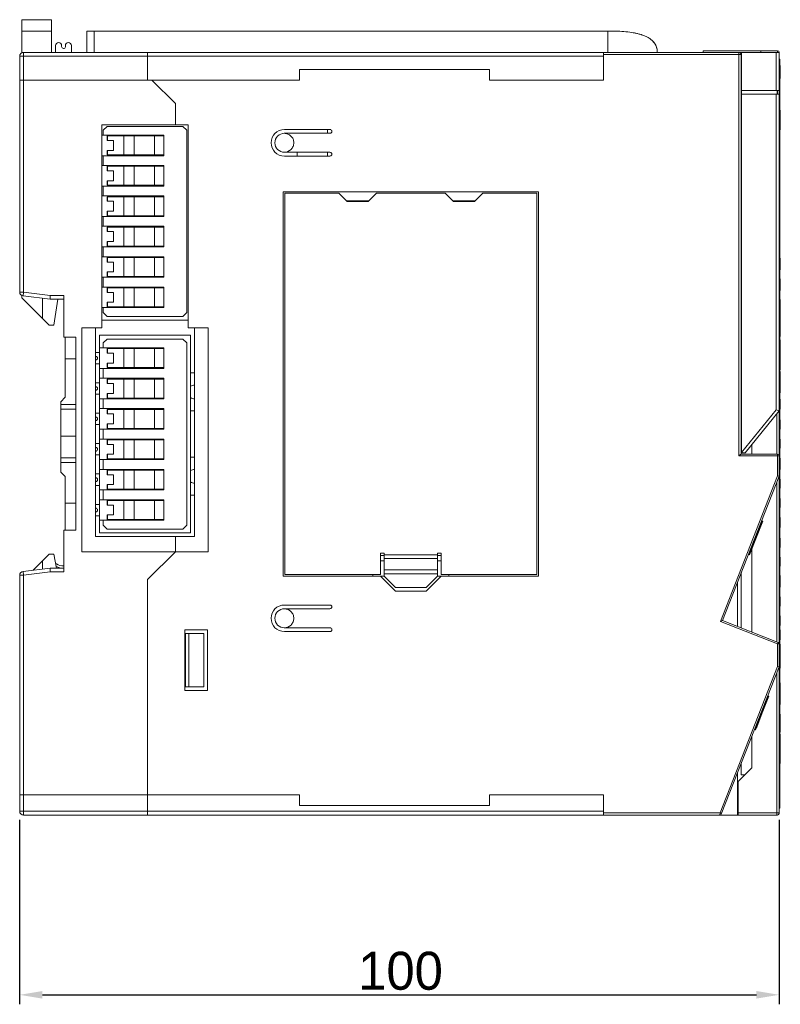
# Model space of a CAD drawing. Extents: x 0 to 866, y -1 to 607.
# Tile 36 of 39: x 482 to 582, y 243 to 372. Entities that reach past the tile are written whole.
import ezdxf

# ---------------------------------------------------------------- set-up
doc = ezdxf.new("R2010")
doc.units = 0
doc.header["$LTSCALE"] = 23.1
doc.header["$MEASUREMENT"] = 0
doc.layers.get('0').update_dxf_attribs({"linetype": 'CONTINUOUS'})
doc.layers.get('Defpoints').update_dxf_attribs({"linetype": 'CONTINUOUS'})
doc.styles.add('文字样式①', font='txt')
doc.dimstyles.new('标准样式（宋体）', dxfattribs={"dimtxt": 5, "dimasz": 3, "dimexe": 1.25, "dimexo": 0.625, "dimtad": 1, "dimtoh": 1, "dimdsep": 46, "dimtxsty": '文字样式①', "dimcen": 0, "dimadec": 0, "dimazin": 0, "dimtfac": 1, "dimtofl": 0, "dimtmove": 0, "dimatfit": 3, "dimfxl": 0, "dimarcsym": 0})

# ---------------------------------------------------------------- blocks, each defined once
blk = doc.blocks.new('*D8')
at = {"color": 0, "lineweight": -2}
for p, q in [((481.96, 267.06), (481.96, 242.77)), ((581.96, 267.06), (581.96, 242.77)), ((484.96, 244.02), (578.96, 244.02))]:
    blk.add_line(p, q, dxfattribs=at)
at = {"color": 0, "lineweight": 13}
for points in [[(484.96, 244.52), (484.96, 243.52), (481.96, 244.02)], [(578.96, 244.52), (578.96, 243.52), (581.96, 244.02)]]:
    blk.add_solid(points, dxfattribs=at)
at = {"layer": 'Defpoints', "color": 0, "lineweight": 13}
for p in [(481.96, 267.69), (581.96, 267.69), (581.96, 244.02)]:
    blk.add_point(p, dxfattribs=at)
at = {"color": 0, "lineweight": 13, "insert": (532.11, 247.15), "char_height": 5, "attachment_point": 5, "style": '文字样式①'}
blk.add_mtext('100', dxfattribs=at)

msp = doc.modelspace()

# ---------------------------------------------------------------- linework, layer by layer
at = {"lineweight": 5}
for p, q in [((482.264, 372.385), (482.264, 368.041)), ((482.264, 372.385), (486.164, 372.385)), ((486.164, 368.085), (486.164, 372.385)), ((486.164, 370.885), (482.264, 370.885)), ((490.784, 368.085), (490.784, 370.885)), ((559.963, 370.885), (490.784, 370.885)), ((491.784, 368.085), (491.784, 370.885)), ((559.414, 370.885), (559.414, 368.085)), ((486.684, 368.085), (486.684, 368.985)), ((487.484, 368.985), (487.484, 368.835)), ((487.984, 368.805), (487.984, 368.985)), ((488.784, 368.985), (488.784, 368.085)), ((571.965, 368.285), (571.965, 368.085)), ((581.764, 368.285), (571.965, 368.285)), ((579.564, 368.085), (579.564, 368.285)), ((581.764, 368.285), (581.764, 368.085)), ((481.964, 367.585), (481.964, 336.527)), ((481.964, 367.585), (558.814, 367.585)), ((482.464, 336.527), (482.464, 368.085)), ((482.464, 368.085), (581.983, 368.085)), ((498.814, 368.085), (498.814, 364.435)), ((558.814, 368.085), (558.814, 364.435)), ((558.814, 367.785), (576.964, 367.785)), ((576.664, 368.085), (576.664, 314.985)), ((576.964, 367.785), (576.964, 368.085)), ((576.964, 315.185), (576.964, 367.785)), ((576.983, 368.085), (576.983, 363.085)), ((581.583, 368.085), (581.583, 363.085)), ((581.983, 363.085), (581.983, 368.085)), ((582.064, 367.185), (581.983, 367.185)), ((582.064, 357.873), (582.064, 367.185)), ((518.814, 365.835), (518.814, 364.435)), ((543.814, 365.835), (518.814, 365.835)), ((543.814, 364.435), (543.814, 365.835)), ((582.114, 366.36), (582.064, 366.36)), ((582.064, 366.317), (582.114, 366.317)), ((582.114, 366.36), (582.114, 364.66)), ((518.814, 364.435), (481.964, 364.435)), ((499.364, 364.435), (502.464, 361.335)), ((558.814, 364.435), (543.814, 364.435)), ((582.064, 364.79), (582.114, 364.79)), ((582.064, 364.66), (582.114, 364.66)), ((582.064, 364.66), (582.114, 364.66)), ((576.964, 363.285), (576.982, 363.268)), ((576.983, 363.085), (581.983, 363.085)), ((576.983, 362.585), (576.983, 363.085)), ((581.683, 362.585), (581.683, 363.085)), ((581.764, 363.085), (581.764, 362.585)), ((581.964, 362.585), (581.964, 363.085)), ((576.983, 362.585), (581.983, 362.585)), ((576.983, 362.585), (576.983, 315.385)), ((581.583, 362.585), (581.583, 321.028)), ((581.983, 320.885), (581.983, 362.585)), ((502.464, 358.535), (502.464, 361.335)), ((582.114, 360.471), (582.064, 360.471)), ((582.114, 360.471), (582.064, 360.471)), ((582.114, 360.471), (582.114, 357.873)), ((492.764, 331.835), (492.764, 358.535)), ((492.764, 358.535), (504.164, 358.535)), ((492.964, 357.835), (493.464, 358.335)), ((492.964, 357.185), (492.964, 357.835)), ((493.464, 358.335), (503.464, 358.335)), ((503.464, 358.335), (503.964, 357.835)), ((503.964, 357.835), (503.964, 333.835)), ((504.164, 331.835), (504.164, 358.535)), ((522.814, 357.935), (516.814, 357.935)), ((522.514, 357.935), (522.514, 357.435)), ((582.064, 358.363), (582.114, 358.363)), ((582.064, 357.872), (582.114, 357.872)), ((582.064, 335.152), (582.064, 357.872)), ((492.764, 357.185), (500.964, 357.185)), ((493.487, 356.485), (493.487, 357.085)), ((500.964, 357.085), (493.487, 357.085)), ((493.487, 356.485), (494.3, 356.485)), ((493.542, 357.085), (493.542, 356.485)), ((494.087, 357.185), (494.087, 357.085)), ((494.3, 356.485), (494.3, 355.185)), ((494.787, 357.185), (494.787, 357.085)), ((494.964, 357.185), (494.964, 357.085)), ((495.264, 357.085), (495.264, 357.185)), ((495.659, 354.585), (495.659, 357.085)), ((497.016, 357.085), (497.016, 354.585)), ((498.948, 357.185), (498.948, 357.085)), ((498.964, 357.185), (498.964, 357.085)), ((499.722, 354.585), (499.722, 357.085)), ((500.964, 357.185), (500.964, 354.485)), ((516.814, 357.435), (522.814, 357.435)), ((493.487, 354.585), (493.487, 355.185)), ((494.3, 355.185), (493.487, 355.185)), ((493.542, 355.185), (493.542, 354.585)), ((492.764, 354.485), (500.964, 354.485)), ((492.964, 353.185), (492.964, 354.485)), ((493.487, 354.585), (500.964, 354.585)), ((493.964, 354.585), (493.964, 354.485)), ((494.087, 354.585), (494.087, 354.485)), ((494.787, 354.585), (494.787, 354.485)), ((495.264, 354.485), (495.264, 354.585)), ((498.948, 354.585), (498.948, 354.485)), ((498.964, 354.585), (498.964, 354.485)), ((522.814, 354.935), (516.814, 354.935)), ((516.814, 354.435), (522.814, 354.435)), ((518.514, 354.935), (518.514, 354.435)), ((522.514, 354.435), (522.514, 354.935)), ((500.964, 353.185), (492.764, 353.185)), ((493.487, 352.485), (493.487, 353.085)), ((500.964, 353.085), (493.487, 353.085)), ((493.542, 353.085), (493.542, 352.485)), ((493.964, 353.185), (493.964, 353.085)), ((494.087, 353.185), (494.087, 353.085)), ((494.787, 353.185), (494.787, 353.085)), ((495.264, 353.085), (495.264, 353.185)), ((495.659, 350.585), (495.659, 353.085)), ((497.016, 353.085), (497.016, 350.585)), ((498.948, 353.185), (498.948, 353.085)), ((498.964, 353.185), (498.964, 353.085)), ((499.722, 350.585), (499.722, 353.085)), ((500.964, 353.185), (500.964, 350.485)), ((493.487, 352.485), (494.3, 352.485)), ((494.3, 352.485), (494.3, 351.185)), ((576.982, 351.303), (576.964, 351.285)), ((492.764, 350.485), (500.964, 350.485)), ((492.964, 349.185), (492.964, 350.485)), ((493.487, 350.585), (493.487, 351.185)), ((494.3, 351.185), (493.487, 351.185)), ((493.487, 350.585), (500.964, 350.585)), ((493.542, 351.185), (493.542, 350.585)), ((493.964, 350.585), (493.964, 350.485)), ((494.087, 350.585), (494.087, 350.485)), ((494.787, 350.585), (494.787, 350.485)), ((495.264, 350.485), (495.264, 350.585)), ((498.948, 350.585), (498.948, 350.485)), ((498.964, 350.585), (498.964, 350.485)), ((492.764, 349.185), (500.964, 349.185)), ((493.487, 348.485), (493.487, 349.085)), ((500.964, 349.085), (493.487, 349.085)), ((493.542, 349.085), (493.542, 348.485)), ((493.964, 349.185), (493.964, 349.085)), ((494.087, 349.185), (494.087, 349.085)), ((494.787, 349.185), (494.787, 349.085)), ((495.264, 349.085), (495.264, 349.185)), ((495.659, 346.585), (495.659, 349.085)), ((497.016, 349.085), (497.016, 346.585)), ((498.948, 349.185), (498.948, 349.085)), ((498.964, 349.185), (498.964, 349.085)), ((499.722, 346.585), (499.722, 349.085)), ((500.964, 349.185), (500.964, 346.485)), ((516.664, 349.745), (516.664, 299.145)), ((550.264, 349.745), (516.664, 349.745)), ((516.864, 299.345), (516.864, 349.545)), ((516.864, 349.545), (523.964, 349.545)), ((523.964, 349.545), (525.064, 348.445)), ((527.864, 348.445), (528.964, 349.545)), ((537.964, 349.545), (528.964, 349.545)), ((537.964, 349.545), (539.064, 348.445)), ((541.864, 348.445), (542.964, 349.545)), ((542.964, 349.545), (550.064, 349.545)), ((550.064, 349.545), (550.064, 299.345)), ((550.264, 299.145), (550.264, 349.745)), ((493.487, 348.485), (494.3, 348.485)), ((494.3, 348.485), (494.3, 347.185)), ((524.964, 348.545), (527.964, 348.545)), ((527.864, 348.445), (525.064, 348.445)), ((538.964, 348.545), (541.964, 348.545)), ((541.864, 348.445), (539.064, 348.445)), ((492.764, 346.485), (500.964, 346.485)), ((492.964, 345.185), (492.964, 346.485)), ((493.487, 346.585), (493.487, 347.185)), ((494.3, 347.185), (493.487, 347.185)), ((493.487, 346.585), (500.964, 346.585)), ((493.542, 347.185), (493.542, 346.585)), ((493.964, 346.585), (493.964, 346.485)), ((494.087, 346.585), (494.087, 346.485)), ((494.787, 346.585), (494.787, 346.485)), ((495.264, 346.485), (495.264, 346.585)), ((498.948, 346.585), (498.948, 346.485)), ((498.964, 346.585), (498.964, 346.485)), ((500.964, 345.185), (492.764, 345.185)), ((493.487, 344.485), (493.487, 345.085)), ((500.964, 345.085), (493.487, 345.085)), ((493.542, 345.085), (493.542, 344.485)), ((493.964, 345.185), (493.964, 345.085)), ((494.087, 345.185), (494.087, 345.085)), ((494.787, 345.185), (494.787, 345.085)), ((495.264, 345.085), (495.264, 345.185)), ((495.659, 342.585), (495.659, 345.085)), ((497.016, 345.085), (497.016, 342.585)), ((498.948, 345.185), (498.948, 345.085)), ((498.964, 345.185), (498.964, 345.085)), ((499.722, 342.585), (499.722, 345.085)), ((500.964, 345.185), (500.964, 342.485)), ((493.487, 344.485), (494.3, 344.485)), ((494.3, 344.485), (494.3, 343.185)), ((492.764, 342.485), (500.964, 342.485)), ((492.964, 341.185), (492.964, 342.485)), ((493.487, 342.585), (493.487, 343.185)), ((494.3, 343.185), (493.487, 343.185)), ((493.487, 342.585), (500.964, 342.585)), ((493.542, 343.185), (493.542, 342.585)), ((493.964, 342.585), (493.964, 342.485)), ((494.087, 342.585), (494.087, 342.485)), ((494.787, 342.585), (494.787, 342.485)), ((495.264, 342.485), (495.264, 342.585)), ((498.948, 342.585), (498.948, 342.485)), ((498.964, 342.585), (498.964, 342.485)), ((500.964, 341.185), (492.764, 341.185)), ((493.487, 340.485), (493.487, 341.085)), ((500.964, 341.085), (493.487, 341.085)), ((493.542, 341.085), (493.542, 340.485)), ((493.964, 341.185), (493.964, 341.085)), ((494.087, 341.185), (494.087, 341.085)), ((494.787, 341.185), (494.787, 341.085)), ((495.264, 341.085), (495.264, 341.185)), ((495.659, 338.585), (495.659, 341.085)), ((497.016, 341.085), (497.016, 338.585)), ((498.948, 341.185), (498.948, 341.085)), ((498.964, 341.185), (498.964, 341.085)), ((499.722, 338.585), (499.722, 341.085)), ((500.964, 341.185), (500.964, 338.485)), ((582.064, 340.986), (582.084, 340.986)), ((582.064, 340.963), (582.084, 340.963)), ((582.084, 340.986), (582.084, 340.963)), ((582.084, 340.963), (582.084, 339.458)), ((493.487, 340.485), (494.3, 340.485)), ((494.3, 340.485), (494.3, 339.185)), ((582.064, 340.835), (582.084, 340.835)), ((582.064, 340.652), (582.084, 340.652)), ((582.064, 340.436), (582.084, 340.436)), ((582.064, 339.848), (582.084, 339.848)), ((582.064, 339.596), (582.084, 339.596)), ((492.764, 338.485), (500.964, 338.485)), ((492.964, 337.185), (492.964, 338.485)), ((493.487, 338.585), (493.487, 339.185)), ((494.3, 339.185), (493.487, 339.185)), ((493.487, 338.585), (500.964, 338.585)), ((493.542, 339.185), (493.542, 338.585)), ((493.964, 338.585), (493.964, 338.485)), ((494.087, 338.585), (494.087, 338.485)), ((494.787, 338.585), (494.787, 338.485)), ((495.264, 338.485), (495.264, 338.585)), ((498.948, 338.585), (498.948, 338.485)), ((498.964, 338.585), (498.964, 338.485)), ((582.064, 339.487), (582.084, 339.487)), ((582.064, 339.458), (582.084, 339.458)), ((500.964, 337.185), (492.764, 337.185)), ((493.487, 336.485), (493.487, 337.085)), ((500.964, 337.085), (493.487, 337.085)), ((493.542, 337.085), (493.542, 336.485)), ((493.964, 337.185), (493.964, 337.085)), ((494.087, 337.185), (494.087, 337.085)), ((494.787, 337.185), (494.787, 337.085)), ((495.264, 337.085), (495.264, 337.185)), ((495.659, 334.585), (495.659, 337.085)), ((497.016, 337.085), (497.016, 334.585)), ((498.948, 337.185), (498.948, 337.085)), ((498.964, 337.185), (498.964, 337.085)), ((499.722, 334.585), (499.722, 337.085)), ((500.964, 337.185), (500.964, 334.485)), ((582.064, 338.265), (582.084, 338.265)), ((582.064, 338.226), (582.084, 338.226)), ((582.064, 337.907), (582.084, 337.907)), ((582.064, 337.849), (582.084, 337.849)), ((582.064, 337.097), (582.084, 337.097)), ((582.084, 338.266), (582.084, 336.757)), ((481.964, 336.527), (482.464, 336.527)), ((482.264, 336.074), (482.264, 335.785)), ((485.864, 332.185), (482.264, 335.785)), ((482.464, 336.527), (482.402, 336.03)), ((482.402, 336.03), (485.964, 335.585)), ((482.464, 336.527), (485.995, 336.085)), ((484.964, 335.71), (484.964, 333.085)), ((487.764, 336.085), (485.995, 336.085)), ((487.764, 330.585), (487.764, 336.085)), ((493.487, 336.485), (494.3, 336.485)), ((494.3, 336.485), (494.3, 335.185)), ((582.064, 336.926), (582.084, 336.926)), ((582.064, 336.787), (582.084, 336.787)), ((582.064, 336.757), (582.084, 336.757)), ((485.964, 335.585), (487.764, 335.585)), ((487.001, 335.585), (486.464, 332.185)), ((500.964, 334.485), (492.764, 334.485)), ((492.964, 333.835), (492.964, 334.485)), ((493.487, 334.585), (493.487, 335.185)), ((494.3, 335.185), (493.487, 335.185)), ((493.487, 334.585), (500.964, 334.585)), ((493.542, 335.185), (493.542, 334.585)), ((494.087, 334.585), (494.087, 334.485)), ((494.787, 334.585), (494.787, 334.485)), ((494.964, 334.585), (494.964, 334.485)), ((495.264, 334.485), (495.264, 334.585)), ((498.948, 334.585), (498.948, 334.485)), ((498.964, 334.585), (498.964, 334.485)), ((582.064, 335.565), (582.084, 335.565)), ((582.064, 335.557), (582.084, 335.557)), ((582.064, 335.533), (582.084, 335.533)), ((582.064, 335.206), (582.084, 335.206)), ((582.114, 335.152), (582.064, 335.152)), ((582.064, 335.125), (582.114, 335.125)), ((582.064, 335.125), (582.064, 333.638)), ((582.084, 335.566), (582.084, 335.565)), ((582.084, 335.557), (582.084, 335.152)), ((582.114, 335.152), (582.114, 333.638)), ((493.464, 333.335), (492.964, 333.835)), ((503.464, 333.335), (493.464, 333.335)), ((503.964, 333.835), (503.464, 333.335)), ((582.064, 333.638), (582.114, 333.638)), ((582.064, 332.233), (582.064, 333.624)), ((582.064, 333.612), (582.114, 333.612)), ((582.114, 333.624), (582.114, 330.686)), ((485.864, 332.185), (486.464, 332.185)), ((490.164, 331.835), (490.164, 302.335)), ((492.764, 331.835), (490.164, 331.835)), ((491.964, 304.335), (491.964, 331.835)), ((504.164, 332.835), (492.764, 332.835)), ((506.764, 331.835), (504.164, 331.835)), ((504.964, 331.835), (504.964, 304.335)), ((506.764, 302.335), (506.764, 331.835)), ((582.064, 332.745), (582.084, 332.745)), ((582.114, 332.237), (582.064, 332.237)), ((582.064, 332.206), (582.114, 332.206)), ((582.064, 332.206), (582.064, 330.72)), ((582.084, 332.745), (582.084, 332.233)), ((489.364, 330.585), (487.764, 330.585)), ((487.964, 330.585), (487.964, 322.685)), ((489.364, 305.185), (489.364, 330.585)), ((492.464, 304.835), (492.464, 330.835)), ((492.464, 330.835), (504.464, 330.835)), ((504.464, 330.835), (504.464, 304.835)), ((582.064, 330.72), (582.114, 330.72)), ((582.064, 327.762), (582.064, 330.692)), ((582.064, 330.69), (582.114, 330.69)), ((582.064, 330.686), (582.114, 330.686)), ((492.964, 329.835), (493.464, 330.335)), ((492.964, 329.185), (492.964, 329.835)), ((493.464, 330.335), (503.464, 330.335)), ((503.464, 330.335), (503.964, 329.835)), ((503.964, 329.835), (503.964, 305.835)), ((582.064, 329.315), (582.114, 329.315)), ((582.064, 329.248), (582.114, 329.248)), ((582.084, 330.253), (582.074, 330.253)), ((582.074, 330.228), (582.084, 330.228)), ((582.084, 330.253), (582.084, 329.315)), ((582.084, 329.422), (582.114, 329.422)), ((582.114, 329.422), (582.114, 327.762)), ((492.464, 328.585), (491.964, 328.585)), ((492.464, 329.185), (500.964, 329.185)), ((493.487, 328.485), (493.487, 329.085)), ((500.964, 329.085), (493.487, 329.085)), ((493.487, 328.485), (494.3, 328.485)), ((493.542, 329.085), (493.542, 328.485)), ((494.087, 329.185), (494.087, 329.085)), ((494.3, 328.485), (494.3, 327.185)), ((494.787, 329.185), (494.787, 329.085)), ((494.964, 329.185), (494.964, 329.085)), ((495.264, 329.085), (495.264, 329.185)), ((495.659, 326.585), (495.659, 329.085)), ((497.016, 329.085), (497.016, 326.585)), ((498.948, 329.185), (498.948, 329.085)), ((498.964, 329.185), (498.964, 329.085)), ((499.722, 326.585), (499.722, 329.085)), ((500.964, 329.185), (500.964, 326.485)), ((489.364, 327.735), (487.964, 327.735)), ((491.964, 327.085), (492.464, 327.085)), ((493.487, 326.585), (493.487, 327.185)), ((494.3, 327.185), (493.487, 327.185)), ((493.542, 327.185), (493.542, 326.585)), ((582.064, 327.762), (582.114, 327.762)), ((582.064, 314.39), (582.064, 327.753)), ((582.064, 327.731), (582.114, 327.731)), ((582.064, 327.439), (582.114, 327.439)), ((582.084, 327.439), (582.084, 326.297)), ((582.114, 327.753), (582.114, 326.615)), ((492.464, 326.485), (500.964, 326.485)), ((492.964, 325.185), (492.964, 326.485)), ((493.487, 326.585), (500.964, 326.585)), ((493.964, 326.585), (493.964, 326.485)), ((494.087, 326.585), (494.087, 326.485)), ((494.787, 326.585), (494.787, 326.485)), ((495.264, 326.485), (495.264, 326.585)), ((498.948, 326.585), (498.948, 326.485)), ((498.964, 326.585), (498.964, 326.485)), ((504.464, 325.885), (504.964, 325.885)), ((582.114, 326.064), (582.064, 326.064)), ((582.064, 325.798), (582.114, 325.798)), ((582.064, 325.705), (582.114, 325.705)), ((582.074, 326.318), (582.084, 326.318)), ((582.074, 326.297), (582.084, 326.297)), ((582.084, 326.615), (582.114, 326.615)), ((582.114, 326.064), (582.114, 323.282)), ((492.464, 324.585), (491.964, 324.585)), ((500.964, 325.185), (492.464, 325.185)), ((493.487, 324.485), (493.487, 325.085)), ((500.964, 325.085), (493.487, 325.085)), ((493.487, 324.485), (494.3, 324.485)), ((493.542, 325.085), (493.542, 324.485)), ((493.964, 325.185), (493.964, 325.085)), ((494.087, 325.185), (494.087, 325.085)), ((494.3, 324.485), (494.3, 323.185)), ((494.787, 325.185), (494.787, 325.085)), ((495.264, 325.085), (495.264, 325.185)), ((495.659, 322.585), (495.659, 325.085)), ((497.016, 325.085), (497.016, 322.585)), ((498.948, 325.185), (498.948, 325.085)), ((498.964, 325.185), (498.964, 325.085)), ((499.722, 322.585), (499.722, 325.085)), ((500.964, 325.185), (500.964, 322.485)), ((582.114, 325.258), (582.064, 325.258)), ((582.064, 324.097), (582.114, 324.097)), ((491.964, 323.085), (492.464, 323.085)), ((493.487, 322.585), (493.487, 323.185)), ((494.3, 323.185), (493.487, 323.185)), ((493.542, 323.185), (493.542, 322.585)), ((576.965, 323.685), (576.982, 323.685)), ((582.064, 323.638), (582.114, 323.638)), ((582.064, 323.542), (582.114, 323.542)), ((582.064, 323.282), (582.114, 323.282)), ((487.364, 322.085), (487.964, 322.685)), ((487.364, 312.835), (487.364, 322.085)), ((487.364, 321.716), (489.364, 321.716)), ((492.464, 322.485), (500.964, 322.485)), ((492.964, 321.185), (492.964, 322.485)), ((493.487, 322.585), (500.964, 322.585)), ((493.964, 322.585), (493.964, 322.485)), ((494.087, 322.585), (494.087, 322.485)), ((494.787, 322.585), (494.787, 322.485)), ((495.264, 322.485), (495.264, 322.585)), ((498.948, 322.585), (498.948, 322.485)), ((498.964, 322.585), (498.964, 322.485)), ((576.964, 321.585), (576.982, 321.585)), ((576.982, 322.185), (576.965, 322.185)), ((582.084, 322.453), (582.074, 322.453)), ((582.074, 322.428), (582.084, 322.428)), ((582.084, 322.453), (582.084, 321.132)), ((489.364, 321.124), (487.364, 321.124)), ((492.464, 320.585), (491.964, 320.585)), ((492.464, 321.185), (500.964, 321.185)), ((493.487, 320.485), (493.487, 321.085)), ((500.964, 321.085), (493.487, 321.085)), ((493.487, 320.485), (494.3, 320.485)), ((493.542, 321.085), (493.542, 320.485)), ((493.964, 321.185), (493.964, 321.085)), ((494.087, 321.185), (494.087, 321.085)), ((494.3, 320.485), (494.3, 319.185)), ((494.787, 321.185), (494.787, 321.085)), ((495.264, 321.085), (495.264, 321.185)), ((495.659, 318.585), (495.659, 321.085)), ((497.016, 321.085), (497.016, 318.585)), ((498.948, 321.185), (498.948, 321.085)), ((498.964, 321.185), (498.964, 321.085)), ((499.722, 318.585), (499.722, 321.085)), ((500.964, 321.185), (500.964, 318.485)), ((504.464, 320.885), (504.964, 320.885)), ((576.983, 315.406), (581.583, 321.028)), ((577.483, 315.385), (581.983, 320.885)), ((581.983, 320.885), (581.583, 321.028)), ((581.664, 315.185), (581.664, 320.496)), ((581.964, 314.985), (581.964, 320.862)), ((582.074, 321.233), (582.084, 321.233)), ((582.074, 321.132), (582.084, 321.132)), ((491.964, 319.085), (492.464, 319.085)), ((493.487, 318.585), (493.487, 319.185)), ((494.3, 319.185), (493.487, 319.185)), ((493.542, 319.185), (493.542, 318.585)), ((582.084, 319.715), (582.074, 319.715)), ((582.074, 319.694), (582.084, 319.694)), ((582.084, 319.715), (582.084, 318.497)), ((489.364, 317.562), (487.364, 317.562)), ((492.464, 318.485), (500.964, 318.485)), ((492.964, 317.185), (492.964, 318.485)), ((493.487, 318.585), (500.964, 318.585)), ((493.964, 318.585), (493.964, 318.485)), ((494.087, 318.585), (494.087, 318.485)), ((494.787, 318.585), (494.787, 318.485)), ((495.264, 318.485), (495.264, 318.585)), ((498.948, 318.585), (498.948, 318.485)), ((498.964, 318.585), (498.964, 318.485)), ((576.971, 317.625), (576.982, 317.638)), ((582.074, 318.518), (582.084, 318.518)), ((582.074, 318.497), (582.084, 318.497)), ((492.464, 316.585), (491.964, 316.585)), ((500.964, 317.185), (492.464, 317.185)), ((493.487, 316.485), (493.487, 317.085)), ((500.964, 317.085), (493.487, 317.085)), ((493.487, 316.485), (494.3, 316.485)), ((493.542, 317.085), (493.542, 316.485)), ((493.964, 317.185), (493.964, 317.085)), ((494.087, 317.185), (494.087, 317.085)), ((494.3, 316.485), (494.3, 315.185)), ((494.787, 317.185), (494.787, 317.085)), ((495.264, 317.085), (495.264, 317.185)), ((495.659, 314.585), (495.659, 317.085)), ((497.016, 317.085), (497.016, 314.585)), ((498.948, 317.185), (498.948, 317.085)), ((498.964, 317.185), (498.964, 317.085)), ((499.722, 314.585), (499.722, 317.085)), ((500.964, 317.185), (500.964, 314.485)), ((578.364, 315.185), (578.364, 316.462)), ((582.064, 317.145), (582.084, 317.145)), ((582.084, 317.145), (582.084, 315.969)), ((491.964, 315.085), (492.464, 315.085)), ((493.487, 314.585), (493.487, 315.185)), ((494.3, 315.185), (493.487, 315.185)), ((493.542, 315.185), (493.542, 314.585)), ((576.664, 314.985), (581.965, 314.985)), ((581.765, 315.185), (576.947, 315.185)), ((576.983, 315.385), (577.483, 315.385)), ((581.765, 315.185), (581.765, 312.343)), ((581.965, 312.305), (581.965, 314.985)), ((582.074, 315.969), (582.084, 315.969)), ((487.364, 314.713), (489.364, 314.713)), ((489.364, 314.078), (487.364, 314.078)), ((492.464, 314.485), (500.964, 314.485)), ((492.964, 313.185), (492.964, 314.485)), ((493.487, 314.585), (500.964, 314.585)), ((493.964, 314.585), (493.964, 314.485)), ((494.087, 314.585), (494.087, 314.485)), ((494.787, 314.585), (494.787, 314.485)), ((495.264, 314.485), (495.264, 314.585)), ((498.948, 314.585), (498.948, 314.485)), ((498.964, 314.585), (498.964, 314.485)), ((504.464, 314.785), (504.964, 314.785)), ((582.064, 314.42), (582.114, 314.42)), ((582.114, 314.391), (582.064, 314.391)), ((582.064, 314.366), (582.114, 314.366)), ((582.064, 314.366), (582.064, 313.178)), ((582.084, 314.653), (582.074, 314.653)), ((582.074, 314.628), (582.084, 314.628)), ((582.084, 314.653), (582.084, 314.42)), ((582.114, 314.42), (582.114, 313.154)), ((487.964, 312.235), (487.364, 312.835)), ((492.464, 312.585), (491.964, 312.585)), ((500.964, 313.185), (492.464, 313.185)), ((493.487, 312.485), (493.487, 313.085)), ((500.964, 313.085), (493.487, 313.085)), ((493.487, 312.485), (494.3, 312.485)), ((493.542, 313.085), (493.542, 312.485)), ((493.964, 313.185), (493.964, 313.085)), ((494.087, 313.185), (494.087, 313.085)), ((494.3, 312.485), (494.3, 311.185)), ((494.787, 313.185), (494.787, 313.085)), ((495.264, 313.085), (495.264, 313.185)), ((495.659, 310.585), (495.659, 313.085)), ((497.016, 313.085), (497.016, 310.585)), ((498.948, 313.185), (498.948, 313.085)), ((498.964, 313.185), (498.964, 313.085)), ((499.722, 310.585), (499.722, 313.085)), ((500.964, 313.185), (500.964, 310.485)), ((582.064, 313.178), (582.114, 313.178)), ((582.064, 289.442), (582.064, 313.159)), ((582.064, 313.154), (582.114, 313.154)), ((487.964, 305.185), (487.964, 312.235)), ((491.964, 311.085), (492.464, 311.085)), ((493.487, 310.585), (493.487, 311.185)), ((494.3, 311.185), (493.487, 311.185)), ((493.542, 311.185), (493.542, 310.585)), ((574.222, 293.177), (581.765, 312.343)), ((574.481, 293.29), (581.965, 312.305)), ((581.664, 290.463), (581.664, 311.539)), ((581.765, 312.343), (581.965, 312.305)), ((581.964, 290.208), (581.964, 312.305)), ((582.084, 311.915), (582.074, 311.915)), ((582.074, 311.894), (582.084, 311.894)), ((582.084, 311.915), (582.084, 310.697)), ((492.464, 310.485), (500.964, 310.485)), ((492.964, 309.185), (492.964, 310.485)), ((493.487, 310.585), (500.964, 310.585)), ((493.964, 310.585), (493.964, 310.485)), ((494.087, 310.585), (494.087, 310.485)), ((494.787, 310.585), (494.787, 310.485)), ((495.264, 310.485), (495.264, 310.585)), ((498.948, 310.585), (498.948, 310.485)), ((498.964, 310.585), (498.964, 310.485)), ((504.964, 309.785), (504.464, 309.785)), ((582.074, 310.718), (582.084, 310.718)), ((582.074, 310.697), (582.084, 310.697)), ((489.364, 308.735), (487.964, 308.735)), ((492.464, 308.585), (491.964, 308.585)), ((500.964, 309.185), (492.464, 309.185)), ((493.487, 308.485), (493.487, 309.085)), ((500.964, 309.085), (493.487, 309.085)), ((493.487, 308.485), (494.3, 308.485)), ((493.542, 309.085), (493.542, 308.485)), ((493.964, 309.185), (493.964, 309.085)), ((494.087, 309.185), (494.087, 309.085)), ((494.3, 308.485), (494.3, 307.185)), ((494.787, 309.185), (494.787, 309.085)), ((495.264, 309.085), (495.264, 309.185)), ((495.659, 306.585), (495.659, 309.085)), ((497.016, 309.085), (497.016, 306.585)), ((498.948, 309.185), (498.948, 309.085)), ((498.964, 309.185), (498.964, 309.085)), ((499.722, 306.585), (499.722, 309.085)), ((500.964, 309.185), (500.964, 306.485)), ((582.064, 309.345), (582.084, 309.345)), ((582.084, 309.345), (582.084, 308.169)), ((582.074, 308.169), (582.084, 308.169)), ((491.964, 307.085), (492.464, 307.085)), ((500.964, 306.485), (492.464, 306.485)), ((492.964, 305.835), (492.964, 306.485)), ((493.487, 306.585), (493.487, 307.185)), ((494.3, 307.185), (493.487, 307.185)), ((493.487, 306.585), (500.964, 306.585)), ((493.542, 307.185), (493.542, 306.585)), ((494.087, 306.585), (494.087, 306.485)), ((494.787, 306.585), (494.787, 306.485)), ((494.964, 306.585), (494.964, 306.485)), ((495.264, 306.485), (495.264, 306.585)), ((498.948, 306.585), (498.948, 306.485)), ((498.964, 306.585), (498.964, 306.485)), ((579.746, 306.405), (578.003, 301.975)), ((579.793, 306.387), (578.049, 301.956)), ((579.566, 305.947), (579.612, 305.928)), ((579.634, 306.12), (579.681, 306.101)), ((579.712, 306.319), (579.759, 306.3)), ((579.746, 306.405), (579.793, 306.387)), ((582.084, 306.853), (582.074, 306.853)), ((582.074, 306.828), (582.084, 306.828)), ((582.084, 306.853), (582.084, 305.532)), ((487.764, 299.685), (487.764, 305.185)), ((487.764, 305.185), (489.364, 305.185)), ((504.464, 304.835), (492.464, 304.835)), ((493.464, 305.335), (492.964, 305.835)), ((503.464, 305.335), (493.464, 305.335)), ((503.964, 305.835), (503.464, 305.335)), ((579.086, 304.727), (579.133, 304.709)), ((582.074, 305.633), (582.084, 305.633)), ((582.074, 305.532), (582.084, 305.532)), ((504.964, 304.335), (491.964, 304.335)), ((502.464, 304.335), (502.464, 302.335)), ((578.663, 303.653), (578.71, 303.634)), ((578.731, 303.826), (578.778, 303.808)), ((579.018, 304.554), (579.064, 304.536)), ((582.084, 304.115), (582.074, 304.115)), ((582.074, 304.094), (582.084, 304.094)), ((582.084, 304.115), (582.084, 302.897)), ((483.735, 299.907), (485.864, 302.035)), ((486.464, 302.035), (485.864, 302.035)), ((486.464, 302.035), (486.79, 300.185)), ((490.164, 302.335), (506.764, 302.335)), ((502.464, 302.335), (498.814, 298.685)), ((529.964, 302.145), (529.464, 302.145)), ((529.464, 299.345), (529.464, 302.145)), ((529.964, 299.145), (529.964, 302.145)), ((537.464, 302.145), (536.964, 302.145)), ((536.964, 299.145), (536.964, 302.145)), ((537.464, 299.345), (537.464, 302.145)), ((578.037, 302.061), (578.083, 302.043)), ((578.115, 302.26), (578.162, 302.242)), ((578.183, 302.433), (578.23, 302.415)), ((578.364, 302.939), (578.364, 303.155)), ((578.364, 291.762), (578.364, 302.756)), ((582.074, 302.918), (582.084, 302.918)), ((582.074, 302.897), (582.084, 302.897)), ((484.964, 300.06), (484.964, 301.135)), ((529.464, 301.845), (529.964, 301.845)), ((529.964, 301.145), (529.464, 301.145)), ((529.964, 301.945), (536.964, 301.945)), ((536.964, 301.445), (529.964, 301.445)), ((536.964, 301.845), (537.464, 301.845)), ((537.464, 301.145), (536.964, 301.145)), ((578.003, 301.975), (578.049, 301.956)), ((582.064, 301.645), (582.084, 301.645)), ((582.084, 301.645), (582.084, 300.469)), ((485.964, 300.185), (482.402, 299.74)), ((482.402, 299.74), (482.464, 299.244)), ((485.995, 299.685), (482.464, 299.244)), ((487.764, 300.185), (485.964, 300.185)), ((485.995, 299.685), (487.764, 299.685)), ((529.964, 299.945), (536.964, 299.945)), ((536.964, 299.445), (529.964, 299.445)), ((576.964, 292.313), (576.964, 299.598)), ((582.074, 300.469), (582.084, 300.469)), ((481.964, 299.244), (481.964, 268.185)), ((482.464, 299.244), (481.964, 299.244)), ((482.464, 267.685), (482.464, 299.244)), ((498.814, 267.685), (498.814, 298.685)), ((516.664, 299.145), (529.964, 299.145)), ((529.464, 299.345), (516.864, 299.345)), ((528.464, 299.145), (528.464, 299.345)), ((531.464, 297.145), (529.464, 299.145)), ((531.464, 297.645), (529.964, 299.145)), ((536.964, 299.145), (535.464, 297.645)), ((537.464, 299.145), (535.464, 297.145)), ((536.964, 299.145), (550.264, 299.145)), ((550.064, 299.345), (537.464, 299.345)), ((538.464, 299.345), (538.464, 299.145)), ((576.469, 292.508), (576.469, 298.34)), ((582.084, 299.211), (582.074, 299.211)), ((582.084, 299.211), (582.084, 297.677)), ((535.464, 297.645), (531.464, 297.645)), ((531.464, 297.145), (535.464, 297.145)), ((582.074, 297.967), (582.084, 297.967)), ((582.074, 297.677), (582.084, 297.677)), ((582.084, 296.415), (582.074, 296.415)), ((582.074, 296.394), (582.084, 296.394)), ((582.084, 296.415), (582.084, 295.197)), ((522.814, 295.335), (516.814, 295.335)), ((516.814, 294.835), (522.814, 294.835)), ((582.074, 295.218), (582.084, 295.218)), ((582.074, 295.197), (582.084, 295.197)), ((574.481, 293.29), (574.222, 293.177)), ((581.765, 290.208), (574.222, 293.177)), ((581.839, 290.394), (574.481, 293.29)), ((582.084, 293.92), (582.064, 293.92)), ((582.084, 293.923), (582.084, 292.646)), ((506.714, 292.085), (503.714, 292.085)), ((503.714, 292.085), (503.714, 284.085)), ((506.714, 284.085), (506.714, 292.085)), ((522.814, 292.335), (516.814, 292.335)), ((516.814, 291.835), (522.814, 291.835)), ((582.064, 292.724), (582.084, 292.724)), ((582.084, 292.046), (582.064, 292.046)), ((582.074, 292.646), (582.084, 292.646)), ((582.084, 292.049), (582.074, 292.049)), ((582.084, 292.049), (582.084, 290.771)), ((503.714, 291.585), (506.214, 291.585)), ((503.814, 284.585), (503.814, 291.585)), ((504.214, 284.585), (504.214, 291.585)), ((506.214, 291.585), (506.214, 284.585)), ((581.839, 290.394), (581.765, 290.208)), ((582.064, 290.849), (582.084, 290.849)), ((582.074, 290.771), (582.084, 290.771)), ((581.765, 290.208), (581.965, 290.208)), ((581.765, 290.208), (581.765, 287.223)), ((581.965, 287.185), (581.965, 290.208)), ((582.084, 290.172), (582.064, 290.172)), ((582.064, 289.471), (582.114, 289.471)), ((582.114, 289.442), (582.064, 289.442)), ((582.064, 289.418), (582.114, 289.418)), ((582.064, 289.418), (582.064, 288.23)), ((582.084, 290.175), (582.074, 290.175)), ((582.084, 290.175), (582.084, 289.469)), ((582.114, 289.471), (582.114, 288.205)), ((582.064, 288.23), (582.114, 288.23)), ((582.064, 268.585), (582.064, 288.21)), ((582.064, 288.205), (582.114, 288.205)), ((582.084, 288.205), (582.084, 287.023)), ((574.194, 267.985), (581.765, 287.223)), ((574.34, 267.812), (581.965, 287.185)), ((581.765, 287.223), (581.965, 287.185)), ((581.964, 267.885), (581.964, 287.185)), ((582.064, 287.1), (582.084, 287.1)), ((582.064, 287.023), (582.084, 287.023)), ((581.664, 267.685), (581.664, 286.419)), ((506.214, 284.585), (503.714, 284.585)), ((503.714, 284.085), (506.714, 284.085)), ((582.064, 285.082), (582.094, 285.082)), ((582.064, 284.971), (582.094, 284.971)), ((582.064, 284.897), (582.094, 284.897)), ((582.064, 284.712), (582.094, 284.712)), ((582.064, 284.532), (582.094, 284.532)), ((582.064, 284.427), (582.094, 284.427)), ((582.064, 284.418), (582.094, 284.418)), ((582.064, 284.375), (582.094, 284.375)), ((582.064, 284.19), (582.094, 284.19)), ((582.064, 284.009), (582.094, 284.009)), ((582.064, 283.928), (582.094, 283.928)), ((582.094, 285.082), (582.094, 282.258)), ((580.557, 283.345), (579.897, 281.667)), ((580.604, 283.327), (579.909, 281.562)), ((580.377, 282.886), (580.423, 282.868)), ((580.445, 283.059), (580.491, 283.041)), ((580.523, 283.258), (580.57, 283.24)), ((580.557, 283.345), (580.604, 283.327)), ((582.064, 283.743), (582.094, 283.743)), ((582.064, 283.562), (582.094, 283.562)), ((582.064, 283.553), (582.094, 283.553)), ((582.064, 283.372), (582.094, 283.372)), ((582.064, 283.357), (582.094, 283.357)), ((582.064, 283.246), (582.094, 283.246)), ((582.064, 283.137), (582.094, 283.137)), ((582.064, 282.965), (582.094, 282.965)), ((582.064, 282.707), (582.094, 282.707)), ((582.064, 282.6), (582.094, 282.6)), ((579.828, 281.494), (578.994, 279.373)), ((579.875, 281.475), (579.006, 279.268)), ((579.828, 281.494), (579.875, 281.475)), ((579.838, 281.517), (579.829, 281.494)), ((579.897, 281.667), (579.838, 281.517)), ((579.884, 281.498), (579.875, 281.475)), ((579.909, 281.562), (579.884, 281.498)), ((579.897, 281.667), (579.943, 281.648)), ((582.064, 282.289), (582.094, 282.289)), ((582.064, 282.258), (582.094, 282.258)), ((579.474, 280.592), (579.52, 280.574)), ((579.542, 280.766), (579.588, 280.747)), ((582.064, 280.977), (582.094, 280.977)), ((582.064, 280.848), (582.094, 280.848)), ((582.094, 280.977), (582.094, 278.58)), ((578.818, 278.926), (578.813, 278.914)), ((578.813, 278.914), (578.86, 278.896)), ((578.847, 279.001), (578.818, 278.926)), ((578.926, 279.2), (578.847, 279.001)), ((578.847, 279.001), (578.894, 278.983)), ((578.864, 278.908), (578.86, 278.896)), ((578.894, 278.983), (578.864, 278.908)), ((578.972, 279.181), (578.894, 278.983)), ((578.935, 279.223), (578.926, 279.2)), ((578.926, 279.2), (578.972, 279.181)), ((578.994, 279.373), (578.935, 279.223)), ((578.981, 279.205), (578.972, 279.181)), ((579.006, 279.268), (578.981, 279.205)), ((578.994, 279.373), (579.04, 279.355)), ((578.364, 273.885), (578.364, 278.035)), ((582.064, 278.58), (582.094, 278.58)), ((582.064, 278.572), (582.094, 278.572)), ((582.064, 278.559), (582.094, 278.559)), ((582.064, 278.549), (582.094, 278.549)), ((582.064, 278.543), (582.094, 278.543)), ((582.064, 278.54), (582.094, 278.54)), ((582.064, 278.344), (582.094, 278.344)), ((582.064, 277.736), (582.094, 277.736)), ((582.094, 278.572), (582.094, 278.54)), ((582.094, 278.344), (582.094, 277.057)), ((582.064, 277.057), (582.094, 277.057)), ((582.064, 277.005), (582.094, 277.005)), ((582.094, 277.005), (582.094, 274.538)), ((578.364, 273.885), (576.564, 272.085)), ((576.964, 272.985), (576.964, 274.478)), ((582.064, 274.538), (582.094, 274.538)), ((582.064, 274.513), (582.094, 274.513)), ((582.064, 274.463), (582.094, 274.463)), ((582.094, 274.534), (582.094, 274.463)), ((576.469, 273.207), (576.469, 267.685)), ((577.464, 272.985), (576.964, 272.985)), ((576.564, 267.685), (576.564, 272.085)), ((481.964, 270.327), (498.814, 270.327)), ((498.814, 270.335), (518.814, 270.335)), ((518.814, 270.335), (518.814, 268.935)), ((543.814, 270.335), (558.814, 270.335)), ((543.814, 268.935), (543.814, 270.335)), ((558.814, 270.335), (558.814, 267.685)), ((518.814, 268.935), (543.814, 268.935)), ((582.064, 268.585), (581.964, 268.585)), ((558.814, 268.185), (481.964, 268.185)), ((482.464, 267.685), (581.764, 267.685)), ((574.194, 267.985), (558.814, 267.985)), ((574.187, 267.936), (574.159, 267.725)), ((574.38, 267.912), (574.194, 267.985)), ((576.564, 267.985), (581.964, 267.985)), ((581.764, 267.705), (581.764, 267.685))]:
    msp.add_line(p, q, dxfattribs=at)
for centre, radius, start, end in [((560.961, 360.522), 10.31, 78.99272, 81.05467), ((561.148, 361.503), 9.311, 78.28036, 78.96858), ((561.952, 364.638), 6.072, 71.14315, 72.55084), ((487.084, 368.985), 0.4, 0, 180), ((487.734, 368.835), 0.25, 180.00167, 353.01331), ((488.384, 368.985), 0.4, 0, 180), ((563.871, 368.119), 2.049, 34.75128, 36.60489), ((563.949, 368.17), 1.957, 17.77589, 34.82296), ((563.909, 368.156), 1.999, 16.73085, 17.79393), ((581.764, 368.085), 0.2, 0, 90), ((482.464, 367.585), 0.5, 90, 180), ((576.664, 367.785), 0.3, 0, 90), ((516.814, 356.185), 1.75, 90, 270), ((522.814, 357.685), 0.25, 270, 90), ((516.814, 356.185), 1.25, 90.00002, 269.99996), ((522.814, 354.685), 0.25, 270, 90), ((482.464, 336.527), 0.5, 180, 262.87498), ((491.964, 327.835), 0.25, 270, 90), ((491.964, 323.835), 0.25, 270, 90), ((504.964, 323.385), 0.9, 90, 123.97739), ((504.964, 323.385), 0.9, 236.01339, 270), ((491.964, 319.835), 0.25, 270, 90), ((491.964, 315.835), 0.25, 270, 90), ((581.765, 314.985), 0.2, 0, 90), ((504.964, 312.285), 0.9, 90, 123.97739), ((491.964, 311.835), 0.25, 270, 90), ((504.964, 312.285), 0.9, 236.01339, 270), ((491.964, 307.835), 0.25, 270, 90), ((486.289, 299.885), 1, 59.65417, 66.74986), ((487.764, 302.405), 1.92, 239.65417, 269.46805), ((482.464, 299.244), 0.5, 97.12502, 180), ((487.764, 302.405), 2.22, 242.60892, 270), ((516.814, 293.585), 1.75, 90, 270), ((516.814, 293.585), 1.25, 90.00002, 269.99996), ((522.814, 295.085), 0.25, 270, 90), ((522.814, 292.085), 0.25, 270, 90), ((581.765, 290.208), 0.2, 0, 68.51609), ((482.464, 268.185), 0.5, 180, 270), ((574.154, 267.885), 0.2, 270, 338.51609), ((579.13, 267.283), 4.986, 171.90392, 172.4769), ((581.664, 267.985), 0.3, 270, 0), ((581.764, 267.885), 0.2, 270, 0)]:
    msp.add_arc(centre, radius, start, end, dxfattribs=at)
for points, knots in [([(565.914, 368.085), (565.914, 368.217), (565.894, 368.481), (565.792, 368.865), (565.615, 369.221), (565.361, 369.546), (565.028, 369.84), (564.562, 370.13), (563.917, 370.404), (563.054, 370.635), (562.053, 370.79), (561.001, 370.869), (560.303, 370.885), (559.963, 370.885)], [0, 0, 0, 0, 0.0542935, 0.1085869, 0.1628804, 0.2171738, 0.2778772, 0.3449903, 0.443021, 0.5655593, 0.7126052, 0.8596512, 1, 1, 1, 1]), ([(516.796, 354.942), (517.116, 354.941), (517.628, 355.138), (517.985, 355.694), (518.078, 356.184), (517.992, 356.677), (517.711, 357.094), (517.355, 357.315), (517.041, 357.405), (516.878, 357.428), (516.797, 357.429)], [0, 0, 0, 0, 0.2466503, 0.3720704, 0.4976411, 0.6230841, 0.7485421, 0.8738913, 0.9370325, 1, 1, 1, 1]), ([(485.964, 335.585), (485.967, 335.585), (485.96, 335.606), (485.969, 335.627), (485.968, 335.676), (485.973, 335.736), (485.978, 335.811), (485.985, 335.929), (485.991, 336.022), (485.995, 336.085)], [0, 0, 0, 0, 0.0193345, 0.0762889, 0.1688962, 0.293278, 0.4447564, 0.6176405, 1, 1, 1, 1]), ([(576.664, 314.985), (576.717, 315.029), (576.793, 315.092), (576.886, 315.157), (576.928, 315.185), (576.947, 315.185)], [0, 0, 0, 0, 0.5928623, 0.8405228, 1, 1, 1, 1]), ([(485.995, 299.685), (485.987, 299.803), (485.977, 299.97), (485.963, 300.136), (485.964, 300.185)], [0, 0, 0, 0, 0.7069871, 1, 1, 1, 1]), ([(516.796, 292.342), (517.116, 292.341), (517.628, 292.538), (517.985, 293.094), (518.078, 293.584), (517.992, 294.077), (517.711, 294.494), (517.355, 294.715), (517.041, 294.805), (516.878, 294.828), (516.797, 294.829)], [0, 0, 0, 0, 0.2466498, 0.3720699, 0.4976407, 0.6230839, 0.748542, 0.8738912, 0.9370325, 1, 1, 1, 1]), ([(574.159, 267.725), (574.158, 267.715), (574.152, 267.707), (574.158, 267.685), (574.154, 267.685)], [0, 0, 0, 0, 0.7434218, 1, 1, 1, 1])]:
    msp.add_open_spline(points, degree=3, knots=knots, dxfattribs=at)
for points in [[(563.773, 370.431), (563.546, 370.503), (563.301, 370.566), (563.039, 370.62)], [(565.516, 369.341), (565.409, 369.485), (565.281, 369.619), (565.131, 369.743)], [(565.914, 368.085), (565.914, 368.315), (565.884, 368.53), (565.823, 368.732)]]:
    msp.add_open_spline(points, degree=3, dxfattribs=at)

# ---------------------------------------------------------------- dimensions: what is measured, and where the dimension line sits
at = {"lineweight": 13}
dim = msp.add_linear_dim(base=(581.964, 244.021), p1=(481.964, 267.685), p2=(581.964, 267.685), dimstyle='标准样式（宋体）', dxfattribs=at)
dim.commit()
dim.dimension.update_dxf_attribs({"geometry": '*D8', "text_midpoint": (532.114, 244.021), "dimtype": 160})

doc.saveas('drawing.dxf')
